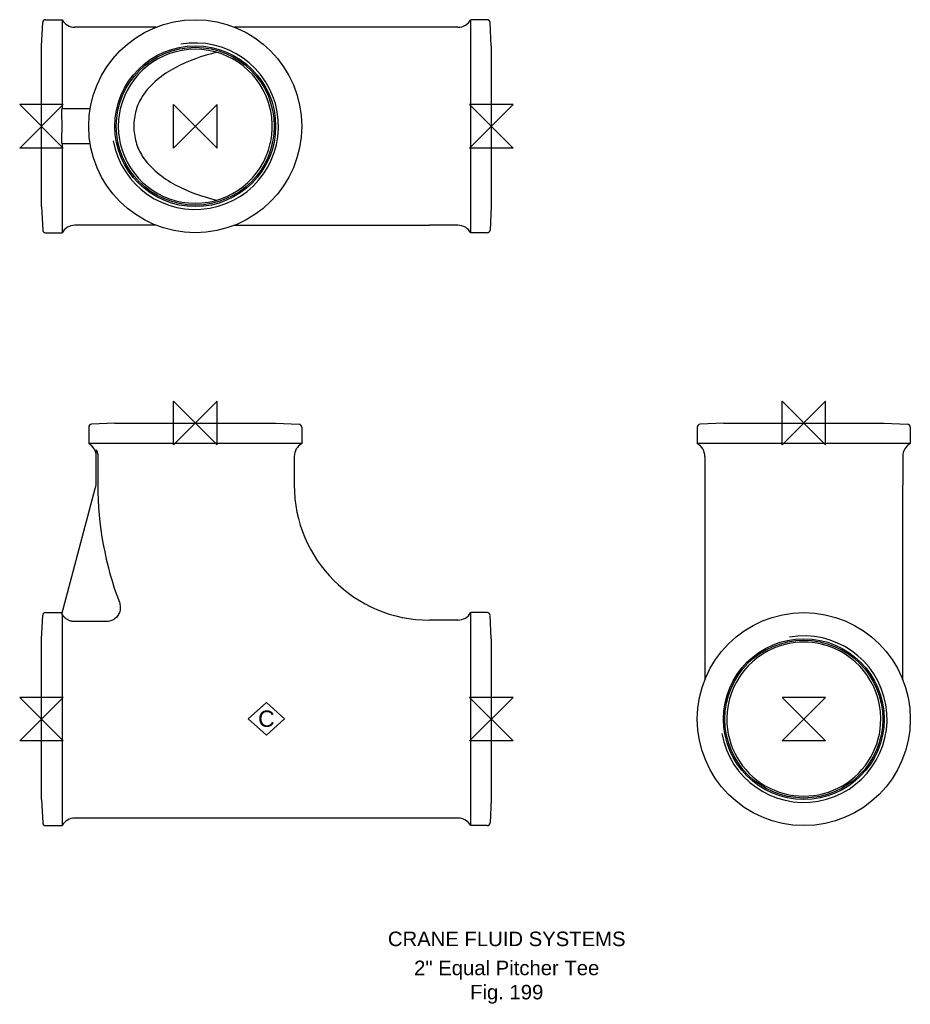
# Model space of a CAD drawing. Extents: x -8 to 299, y -98 to 241.
import ezdxf

# ---------------------------------------------------------------- set-up
doc = ezdxf.new("R2010")
doc.units = 0
doc.header["$MEASUREMENT"] = 0
doc.layers.get('0').update_dxf_attribs({"linetype": 'CONTINUOUS'})
for name, color, linetype in [('DETAIL', 2, 'CONTINUOUS'), ('ORIGIN', 6, 'CONTINUOUS'), ('SYMBOL', 3, 'CONTINUOUS')]:
    doc.layers.add(name, color=color, linetype=linetype)
doc.layers.add('TEXT', color=7, linetype='CONTINUOUS', lineweight=13)
doc.styles.add('fastrack', font='ARIAL.TTF')

# ---------------------------------------------------------------- blocks, each defined once
blk = doc.blocks.new('C Symbol')
at = {"layer": 'SYMBOL'}
for p, q in [((-10, 0), (0, 9)), ((0, 9), (10, 0)), ((0, -9), (-10, 0)), ((10, 0), (0, -9))]:
    blk.add_line(p, q, dxfattribs=at)
at = {"layer": 'SYMBOL', "insert": (0, 0), "char_height": 9, "attachment_point": 5, "style": 'fastrack'}
blk.add_mtext('C', dxfattribs=at)
blk = doc.blocks.new('ZPO')
at = {"layer": 'ORIGIN'}
for p, q in [((-20, 20), (20, -20)), ((20, 20), (-20, -20)), ((-20, -20), (-20, 20)), ((20, -20), (20, 20))]:
    blk.add_line(p, q, dxfattribs=at)

msp = doc.modelspace()

# ---------------------------------------------------------------- linework, layer by layer
at = {"layer": 'DETAIL'}
for p, q in [((1.42, 240.94), (7.1, 240.94)), ((7.1, 240.94), (7.1, 210.24)), ((147.9, 167.54), (147.9, 240.94)), ((153.58, 240.94), (147.9, 240.94)), ((0, 231.94), (0.42, 240)), ((39.43, 238.34), (11.49, 238.34)), ((133.7, 238.34), (66.57, 238.34)), ((143.51, 238.34), (133.7, 238.34)), ((155, 231.94), (154.58, 240)), ((0, 176.54), (0, 231.94)), ((155, 231.94), (155, 176.54)), ((16.79, 210.24), (6.97, 210.24)), ((6.97, 198.24), (16.79, 198.24)), ((7.1, 198.24), (7.1, 167.54)), ((0, 176.54), (0.42, 168.49)), ((155, 176.54), (154.58, 168.49)), ((39.43, 170.14), (11.49, 170.14)), ((66.57, 170.14), (133.7, 170.14)), ((143.51, 170.14), (133.7, 170.14)), ((1.42, 167.54), (7.1, 167.54)), ((153.58, 167.54), (147.9, 167.54)), ((25.3, 102), (17.25, 101.58)), ((25.3, 102), (80.7, 102)), ((80.7, 102), (88.75, 101.58)), ((234.99, 102), (226.93, 101.58)), ((234.99, 102), (290.39, 102)), ((290.39, 102), (298.44, 101.58)), ((16.3, 100.58), (16.3, 94.9)), ((89.7, 100.58), (89.7, 94.9)), ((225.99, 100.58), (225.99, 94.9)), ((299.39, 100.58), (299.39, 94.9)), ((89.7, 94.9), (16.3, 94.9)), ((18.9, 82.05), (18.9, 92.74)), ((299.39, 94.9), (225.99, 94.9)), ((19.43, 90.51), (19.43, 80.7)), ((87.1, 90.51), (87.1, 80.7)), ((228.59, 90.51), (228.59, 80.7)), ((296.79, 90.51), (296.79, 80.7)), ((6.97, 36.21), (18.56, 79.47)), ((228.59, 80.7), (228.59, 13.57)), ((296.79, 13.57), (296.79, 80.7)), ((0, 27.7), (0.42, 35.75)), ((1.42, 36.7), (7.1, 36.7)), ((7.1, 36.21), (6.97, 36.21)), ((7.1, 36.21), (7.1, -36.7)), ((143.51, 34.1), (133.7, 34.1)), ((147.9, -36.7), (147.9, 36.7)), ((153.58, 36.7), (147.9, 36.7)), ((155, 27.7), (154.58, 35.75)), ((22.23, 33.57), (11.49, 33.57)), ((0, -27.7), (0, 27.7)), ((155, 27.7), (155, -27.7)), ((0, -27.7), (0.42, -35.75)), ((155, -27.7), (154.58, -35.75)), ((1.42, -36.7), (7.1, -36.7)), ((143.51, -34.1), (11.49, -34.1)), ((153.58, -36.7), (147.9, -36.7))]:
    msp.add_line(p, q, dxfattribs=at)
at = {"layer": 'DETAIL', "flags": 128}
for points in [[(60.46, 229.7), (58.57, 229.21), (56.7, 228.68), (54.85, 228.11), (53.03, 227.48), (51.24, 226.8), (49.48, 226.06), (47.76, 225.26), (46.08, 224.4), (45.26, 223.95), (44.45, 223.47), (43.65, 222.98), (42.86, 222.47), (42.08, 221.94), (41.32, 221.38), (40.58, 220.81), (39.85, 220.22), (39.14, 219.6), (38.44, 218.95), (37.77, 218.28), (37.11, 217.58), (36.48, 216.86), (35.88, 216.11), (35.3, 215.32), (34.75, 214.51)], [(34.75, 214.51), (34.42, 213.98), (34.11, 213.43), (33.81, 212.85), (33.52, 212.26), (33.26, 211.65), (33.01, 211.02), (32.79, 210.38), (32.59, 209.73), (32.41, 209.07), (32.25, 208.4), (32.12, 207.72), (32.01, 207.03), (31.92, 206.34), (31.86, 205.64), (31.83, 204.95), (31.81, 204.24), (31.83, 203.54), (31.86, 202.84), (31.92, 202.15), (32.01, 201.46), (32.12, 200.77), (32.25, 200.09), (32.41, 199.42), (32.59, 198.75), (32.79, 198.1), (33.02, 197.46), (33.26, 196.83), (33.52, 196.23), (33.81, 195.63), (34.11, 195.06), (34.42, 194.51), (34.75, 193.98)], [(34.75, 193.98), (35.3, 193.16), (35.88, 192.38), (36.48, 191.63), (37.11, 190.9), (37.77, 190.21), (38.44, 189.54), (39.14, 188.89), (39.85, 188.28), (40.57, 187.68), (41.32, 187.1), (42.08, 186.55), (42.86, 186.02), (43.64, 185.51), (44.45, 185.01), (45.26, 184.54), (46.08, 184.09), (47.76, 183.22), (49.48, 182.43), (51.24, 181.69), (53.03, 181.01), (54.85, 180.38), (56.7, 179.8), (58.57, 179.27), (60.47, 178.79)], [(18.9, 92.74), (18.94, 92.66), (18.98, 92.57), (19.02, 92.49), (19.06, 92.4), (19.09, 92.31), (19.12, 92.23), (19.16, 92.14), (19.19, 92.05), (19.22, 91.95), (19.24, 91.86), (19.27, 91.76), (19.29, 91.67), (19.32, 91.57), (19.34, 91.47), (19.36, 91.38), (19.37, 91.28), (19.39, 91.18), (19.4, 91.08), (19.41, 90.99), (19.42, 90.89), (19.42, 90.79), (19.43, 90.7), (19.43, 90.61), (19.43, 90.51)], [(26.84, 40.23), (26.96, 39.85), (27.06, 39.47), (27.13, 39.07), (27.17, 38.68), (27.17, 38.28), (27.15, 37.88), (27.09, 37.49), (27, 37.1), (26.88, 36.72), (26.72, 36.35), (26.54, 36), (26.33, 35.66), (26.09, 35.34), (25.82, 35.05), (25.53, 34.77), (25.22, 34.53), (24.89, 34.31), (24.54, 34.11), (24.18, 33.95), (23.81, 33.81), (23.42, 33.7), (23.03, 33.63), (22.63, 33.58), (22.23, 33.57)], [(11.49, 33.57), (11.27, 33.57), (11.05, 33.59), (10.83, 33.61), (10.6, 33.65), (10.37, 33.7), (10.15, 33.75), (9.94, 33.82), (9.73, 33.89), (9.53, 33.97), (9.34, 34.06), (9.14, 34.16), (8.94, 34.28), (8.75, 34.4), (8.56, 34.53), (8.38, 34.67), (8.21, 34.81), (8.05, 34.96), (7.89, 35.11), (7.75, 35.27), (7.6, 35.45), (7.47, 35.63), (7.33, 35.81), (7.21, 36.01), (7.1, 36.21)]]:
    msp.add_lwpolyline(points, dxfattribs=at)
at = {"layer": 'DETAIL'}
for centre, radius in [((53, 204.24), 36.7), ((53, 204.24), 27.7), ((53, 204.24), 27.2), ((262.69, 0), 36.7), ((262.69, 0), 27.7), ((262.69, 0), 27.2)]:
    msp.add_circle(centre, radius, dxfattribs=at)
for centre, radius, start, end in [((1.42, 239.94), 1, 90, 177), ((11.49, 243.34), 5, 208.6854, 270), ((143.51, 243.34), 5, 270, 331.3146), ((153.58, 239.94), 1, 3, 90), ((53, 204.24), 28.68, 190, 100), ((53, 204.24), 26.53, 13.0707, 166.9293), ((53, 204.24), 26.53, 166.9293, 180), ((53, 204.24), 26.53, 0, 13.0707), ((53, 204.24), 26.53, 180, 180.0482), ((53, 204.24), 26.53, 180.0482, 193.0707), ((53, 204.24), 26.53, 346.9293, 0), ((53, 204.24), 26.53, 193.0707, 346.9293), ((11.49, 165.14), 5, 90, 151.3146), ((143.51, 165.14), 5, 28.6854, 90), ((1.42, 168.54), 1, 183, 270), ((153.58, 168.54), 1, 270, 357), ((17.3, 100.58), 1, 93, 180), ((88.7, 100.58), 1, 0, 87), ((226.99, 100.58), 1, 93, 180), ((298.39, 100.58), 1, 0, 87), ((13.9, 90.51), 5, 0, 61.3146), ((92.1, 90.51), 5, 118.6854, 180), ((223.59, 90.51), 5, 0, 61.3146), ((301.79, 90.51), 5, 118.6854, 180), ((8.9, 82.05), 10, 345, 0), ((133.7, 80.7), 114.27, 180, 200.7408), ((133.7, 80.7), 46.6, 180, 270), ((1.42, 35.7), 1, 90, 177), ((143.51, 39.1), 5, 270, 331.3146), ((153.58, 35.7), 1, 3, 90), ((262.69, 0), 28.68, 190, 100), ((262.69, 0), 26.53, 103.0707, 179.432), ((262.69, 0), 26.53, 76.9293, 103.0707), ((262.69, 0), 26.53, 0.568, 76.9293), ((262.69, 0), 26.53, 179.432, 179.7862), ((262.69, 0), 26.53, 179.7862, 0.2138), ((262.69, 0), 26.53, 0.2138, 0.568), ((1.42, -35.7), 1, 183, 270), ((11.49, -39.1), 5, 90, 151.3146), ((143.51, -39.1), 5, 28.6854, 90), ((153.58, -35.7), 1, 270, 357)]:
    msp.add_arc(centre, radius, start, end, dxfattribs=at)
msp.add_ellipse((-2.73, 204.24), major_axis=(0, -36.7), ratio=0.267949, start_param=1.406571, end_param=1.735021, dxfattribs=at)

# ---------------------------------------------------------------- block references
at = {"xscale": 0.625, "yscale": 0.625, "zscale": 0.625}
msp.add_blockref('C Symbol', (77.5, 0.1), dxfattribs=at)
at = {"layer": 'ORIGIN', "xscale": 0.375, "yscale": 0.375, "zscale": 0.375, "rotation": 90}
for p in [(0, 204.24), (155, 204.24), (0, 0), (155, 0), (262.69, 0)]:
    msp.add_blockref('ZPO', p, dxfattribs=at)
at = {"layer": 'ORIGIN', "xscale": 0.375, "yscale": 0.375, "zscale": 0.375}
for p in [(53, 204.24), (53, 102), (262.69, 102)]:
    msp.add_blockref('ZPO', p, dxfattribs=at)

# ---------------------------------------------------------------- texts
at = {"layer": 'TEXT', "char_height": 5, "attachment_point": 2, "style": 'fastrack'}
for s, insert in [('CRANE FLUID SYSTEMS', (160.32, -73.21)), ('\\A1;2" Equal Pitcher Tee\\PFig. 199', (160.32, -83.21))]:
    msp.add_mtext(s, dxfattribs=dict(at, insert=insert))

doc.saveas('drawing.dxf')
